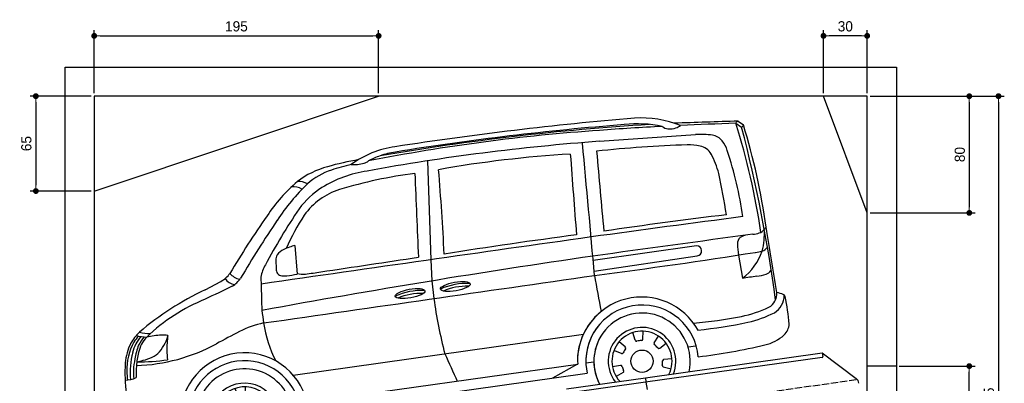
# Model space of a CAD drawing. Extents: x -311 to 6440, y -894 to 6524.
# Tile 6 of 6: x -311 to 6440, y 4032 to 6524. Entities that reach past the tile are written whole.
import ezdxf

# ---------------------------------------------------------------- set-up
doc = ezdxf.new("R2010")
doc.units = 0
doc.header["$LTSCALE"] = 10
doc.header["$MEASUREMENT"] = 0
doc.linetypes.add('GEN3', pattern=[6.25, 5, -1.25])
doc.layers.get('0').update_dxf_attribs({"linetype": 'CONTINUOUS'})
doc.layers.get('DEFPOINTS').update_dxf_attribs({"linetype": 'CONTINUOUS'})
for name, color, linetype in [('3', 6, 'GEN3'), ('CAR', 1, 'CONTINUOUS'), ('SICHTBARE_KANTEN_DIN_', 7, 'CONTINUOUS')]:
    doc.layers.add(name, color=color, linetype=linetype)
doc.layers.add('AM_0', color=7, linetype='CONTINUOUS', lineweight=30)
doc.layers.add('AM_5', color=3, linetype='CONTINUOUS', lineweight=15)
doc.dimstyles.new('KLAUS_DXF', dxfattribs={"dimscale": 20, "dimtxt": 3.5, "dimasz": 2, "dimexe": 2, "dimexo": 1, "dimgap": 1.5, "dimtad": 1, "dimlfac": 0.1, "dimdsep": 46, "dimtxsty": 'Standard', "dimblk": 'DOT', "dimcen": 2, "dimclrd": 256, "dimclre": 256, "dimclrt": 2, "dimadec": 0, "dimazin": 0, "dimtfac": 1, "dimtmove": 2, "dimatfit": 3, "dimfxl": 1, "dimtolj": 1, "dimarcsym": 0})

# ---------------------------------------------------------------- blocks, each defined once
blk = doc.blocks.new('_DOT')
at = {"color": 0, "linetype": 'ByBlock'}
blk.add_line((-0.5, 0), (-1, 0), dxfattribs=at)
at = {"color": 0, "linetype": 'ByBlock', "const_width": 0.5}
blk.add_lwpolyline([(-0.25, 0, 1), (0.25, 0, 1)], format="xyb", close=True, dxfattribs=at)
blk = doc.blocks.new('*D4')
at = {"layer": 'AM_5', "lineweight": -2, "transparency": 16777216}
for p, q in [((199.5, 6020), (199.5, 6453.4)), ((2149.5, 6020), (2149.5, 6453.4)), ((239.5, 6413.4), (2109.5, 6413.4))]:
    blk.add_line(p, q, dxfattribs=at)
at = {"layer": 'DEFPOINTS', "color": 0, "transparency": 16777216}
for p in [(2149.5, 6413.4), (199.5, 6000), (2149.5, 6000)]:
    blk.add_point(p, dxfattribs=at)
at = {"layer": 'AM_5', "lineweight": -2, "transparency": 16777216, "xscale": 40, "yscale": 40, "zscale": 40, "rotation": 180}
blk.add_blockref('_DOT', (199.5, 6413.4), dxfattribs=at)
at = {"layer": 'AM_5', "lineweight": -2, "transparency": 16777216, "xscale": 40, "yscale": 40, "zscale": 40}
blk.add_blockref('_DOT', (2149.5, 6413.4), dxfattribs=at)
at = {"layer": 'AM_5', "color": 2, "transparency": 16777216, "insert": (1174.5, 6478.4), "char_height": 70, "attachment_point": 5}
blk.add_mtext('\\A1;195', dxfattribs=at)
blk = doc.blocks.new('*D5')
at = {"layer": 'AM_5', "lineweight": -2, "transparency": 16777216}
for p, q in [((5199.5, 6020), (5199.5, 6453.4)), ((5499.5, 6020), (5499.5, 6453.4)), ((5459.5, 6413.4), (5239.5, 6413.4))]:
    blk.add_line(p, q, dxfattribs=at)
at = {"layer": 'DEFPOINTS', "color": 0, "transparency": 16777216}
for p in [(5199.5, 6413.4), (5199.5, 6000), (5499.5, 6000)]:
    blk.add_point(p, dxfattribs=at)
at = {"layer": 'AM_5', "lineweight": -2, "transparency": 16777216, "xscale": 40, "yscale": 40, "zscale": 40, "rotation": 180}
blk.add_blockref('_DOT', (5199.5, 6413.4), dxfattribs=at)
at = {"layer": 'AM_5', "lineweight": -2, "transparency": 16777216, "xscale": 40, "yscale": 40, "zscale": 40}
blk.add_blockref('_DOT', (5499.5, 6413.4), dxfattribs=at)
at = {"layer": 'AM_5', "color": 2, "transparency": 16777216, "insert": (5349.5, 6478.4), "char_height": 70, "attachment_point": 5}
blk.add_mtext('\\A1;30', dxfattribs=at)
blk = doc.blocks.new('*D6')
at = {"layer": 'AM_5', "lineweight": -2, "transparency": 16777216}
for p, q in [((179.5, 6000), (-240.5, 6000)), ((-200.5, 5960), (-200.5, 5390)), ((179.6, 5350), (-240.5, 5350))]:
    blk.add_line(p, q, dxfattribs=at)
at = {"layer": 'DEFPOINTS', "color": 0, "transparency": 16777216}
for p in [(199.5, 6000), (-200.5, 5350), (199.6, 5350)]:
    blk.add_point(p, dxfattribs=at)
at = {"layer": 'AM_5', "lineweight": -2, "transparency": 16777216, "xscale": 40, "yscale": 40, "zscale": 40}
for p, rotation in [((-200.5, 6000), 90), ((-200.5, 5350), 270)]:
    blk.add_blockref('_DOT', p, dxfattribs=dict(at, rotation=rotation))
at = {"layer": 'AM_5', "color": 2, "transparency": 16777216, "insert": (-265.5, 5675), "char_height": 70, "attachment_point": 5, "rotation": 90}
blk.add_mtext('\\A1;65', dxfattribs=at)
blk = doc.blocks.new('*D7')
at = {"layer": 'AM_5', "lineweight": -2, "transparency": 16777216}
for p, q in [((5519.5, 6000), (6239.5, 6000)), ((6199.5, 5960), (6199.5, 5240)), ((5519.5, 5200), (6239.5, 5200))]:
    blk.add_line(p, q, dxfattribs=at)
at = {"layer": 'DEFPOINTS', "color": 0, "transparency": 16777216}
for p in [(5499.5, 6000), (5499.5, 5200), (6199.5, 5200)]:
    blk.add_point(p, dxfattribs=at)
at = {"layer": 'AM_5', "lineweight": -2, "transparency": 16777216, "xscale": 40, "yscale": 40, "zscale": 40}
for p, rotation in [((6199.5, 6000), 90), ((6199.5, 5200), 270)]:
    blk.add_blockref('_DOT', p, dxfattribs=dict(at, rotation=rotation))
at = {"layer": 'AM_5', "color": 2, "transparency": 16777216, "insert": (6134.5, 5600), "char_height": 70, "attachment_point": 5, "rotation": 90}
blk.add_mtext('\\A1;80', dxfattribs=at)
blk = doc.blocks.new('*D10')
at = {"layer": 'AM_5', "lineweight": -2, "transparency": 16777216}
for p, q in [((5719.5, 4150), (6239.5, 4150)), ((6199.5, 1890), (6199.5, 4110)), ((6219.5, 1850), (6239.5, 1850))]:
    blk.add_line(p, q, dxfattribs=at)
at = {"layer": 'DEFPOINTS', "color": 0, "transparency": 16777216}
for p in [(5699.5, 4150), (6199.5, 4150), (6199.5, 1850)]:
    blk.add_point(p, dxfattribs=at)
at = {"layer": 'AM_5', "lineweight": -2, "transparency": 16777216, "xscale": 40, "yscale": 40, "zscale": 40}
for p, rotation in [((6199.5, 4150), 90), ((6199.5, 1850), 270)]:
    blk.add_blockref('_DOT', p, dxfattribs=dict(at, rotation=rotation))
at = {"layer": 'AM_5', "color": 2, "transparency": 16777216, "insert": (6134.5, 3000), "char_height": 70, "attachment_point": 5, "rotation": 90}
blk.add_mtext('\\A1;230', dxfattribs=at)
blk = doc.blocks.new('*D13')
at = {"layer": 'AM_5', "lineweight": -2, "transparency": 16777216}
for p, q in [((5519.5, 6000), (6439.5, 6000)), ((6399.5, 5960), (6399.5, 1890)), ((6019.5, 1850), (6439.5, 1850))]:
    blk.add_line(p, q, dxfattribs=at)
at = {"layer": 'DEFPOINTS', "color": 0, "transparency": 16777216}
for p in [(5499.5, 6000), (5999.5, 1850), (6399.5, 1850)]:
    blk.add_point(p, dxfattribs=at)
at = {"layer": 'AM_5', "lineweight": -2, "transparency": 16777216, "xscale": 40, "yscale": 40, "zscale": 40}
for p, rotation in [((6399.5, 6000), 90), ((6399.5, 1850), 270)]:
    blk.add_blockref('_DOT', p, dxfattribs=dict(at, rotation=rotation))
at = {"layer": 'AM_5', "color": 2, "transparency": 16777216, "insert": (6334.5, 3925), "char_height": 70, "attachment_point": 5, "rotation": 90}
blk.add_mtext('\\A1;415', dxfattribs=at)
blk = doc.blocks.new('Van200_OG')
at = {"layer": 'CAR'}
for p, q in [((30577.2, 3274.5), (30618, 3246.9)), ((30593.7, 3288.9), (30629.8, 3264.3)), ((29644.2, 3150.6), (30302.2, 3196.8)), ((28464.1, 3016.7), (28487.6, 2339.1)), ((27554.2, 2436.8), (27569.7, 2240.7)), ((30308.7, 2434.9), (29600.4, 2332.9)), ((29606.7, 2261.6), (30313.6, 2364.8)), ((30597.5, 2371.1), (30622.8, 2211.6)), ((27424.4, 2336.3), (27425.9, 2276.5)), ((28487.6, 2339.1), (28494.2, 2193.9)), ((26939.4, 2132.6), (27046.3, 2190.9)), ((28494.2, 2193.9), (28507.6, 2072.9)), ((27543.2, 1548.8), (29532.8, 1827.8)), ((29888.3, 1787), (29871.3, 1839.3)), ((29940.3, 1794.3), (29942.2, 1849.3)), ((29820.2, 1741.6), (29778.4, 1777.4)), ((30018.2, 1769.4), (30048.5, 1815.3)), ((30056.3, 1733.4), (30100.5, 1766.1)), ((29793.5, 1696.5), (29742, 1715.8)), ((30251.5, 1741.4), (30304, 1748.8)), ((27637.9, 1361.6), (29494.5, 1622.5)), ((29493.1, 1622.5), (29320.1, 1527.5)), ((29491.5, 1645.2), (29494.5, 1622.5)), ((29550, 1632.7), (29604.8, 1639.8)), ((29550.4, 1620.8), (29559.4, 1560.9)), ((30085.4, 1656.9), (30140.2, 1661.8)), ((27594.3, 1285.6), (29559.4, 1561.2)), ((29786.7, 1614.9), (29732.7, 1604.6)), ((29805.4, 1565.9), (29758.1, 1537.7)), ((30081, 1604.6), (30134.2, 1590.5)), ((26399.8, 1420.4), (26374.8, 1403.2)), ((27163.1, 1405), (27146.1, 1457.4)), ((27215, 1412.3), (27216.9, 1467.3)), ((27292.9, 1387.4), (27323.2, 1433.4)), ((27095, 1359.6), (27053.2, 1395.4)), ((27331, 1351.4), (27375.2, 1384.2)), ((27636.9, 1361.6), (27832, 1319.6)), ((27068.3, 1314.5), (27016.8, 1333.8)), ((27584.4, 1343.7), (27530.8, 1336.4)), ((27061.4, 1233), (27019.4, 1224.9)), ((27355.7, 1222.7), (27408.9, 1208.6)), ((27360.2, 1274.9), (27414.9, 1279.9)), ((27080.1, 1183.9), (27032.9, 1155.7))]:
    blk.add_line(p, q, dxfattribs=at)
for centre in [(29935, 1643.4), (27209.7, 1261.4)]:
    blk.add_circle(centre, 76.3, dxfattribs=at)
for centre, radius, start, end in [((32018.9, -21464.1), 24866, 94.92492, 98.73834), ((29923.3, 2560.3), 750.8, 68.48425, 92.9895), ((31047.1, -13898.2), 17196.9, 93.53349, 99.73697), ((31269.8, -15546.3), 18867.5, 94.42663, 99.22673), ((30867.1, -12594.2), 15866.7, 92.86775, 94.42058), ((29905.6, 2461.4), 808.8, 78.03008, 96.52798), ((30127, 3324.7), 89.9, 233.31451, 260.93975), ((30125.9, 3352.1), 116.9, 263.58072, 291.04259), ((48458.7, -548311.1), 551889.2, 91.855027, 91.900442), ((30116.7, 3380.3), 146.5, 290.45116, 304.01131), ((31875.1, -32526.5), 35824.5, 92.07637, 92.68228), ((30628.9, 3247.5), 58.4, 143.14982, 152.42925), ((26106.1, 1845.9), 4693.8, 8.34011, 17.72037), ((30595, 3273.2), 15.8, 116.17233, 143.80434), ((30596.3, 3266.9), 22.2, 96.78915, 112.10698), ((30591.9, 3280), 42.1, 308.23467, 323.22412), ((21190.5, 784.1), 9743.9, 7.54037, 14.64058), ((30604.8, 3269.3), 25.4, 325.03535, 348.55598), ((26447.6, 1968.1), 4378.4, 7.79024, 17.22034), ((30511.9, -9437.9), 12692.9, 93.91986, 101.13977), ((30339.2, 2645.9), 552.1, 81.75377, 93.83964), ((30401.4, 3084.9), 108.8, 39.47283, 81.04247), ((28334.6, 2450.2), 669.6, 98.02166, 126.08935), ((30726.2, -11646.8), 14836.9, 94.18209, 100.39208), ((-125971.4, -11507.4), 156186.2, 5.046342, 5.38033), ((30580.5, -6270.9), 9403.1, 92.04372, 95.83935), ((30258, 2778.4), 348, 77.62299, 92.1219), ((30307.7, 3003.1), 117.9, 30.68957, 77.77558), ((30300.2, 3016.6), 230.6, 17.90437, 36.5852), ((28362.9, 2440.5), 650.4, 110.16276, 117.798), ((28352.5, 2411.2), 674.6, 99.23574, 108.4786), ((29893.1, -4619.6), 7695.7, 93.35032, 100.12605), ((114676.2, 9344.2), 85464, 184.214842, 184.587064), ((66793.6, 6187.7), 37299.2, 184.77415, 185.62089), ((29921, 2797.3), 555.8, 13.82364, 28.66625), ((28108.5, 2279.8), 2542.8, 8.01251, 18.51358), ((27932.3, 2405.2), 591.6, 105.1156, 127.52255), ((28340.1, 992), 2062.4, 99.68229, 105.81471), ((28185.6, 1849.7), 1167.5, 102.08366, 109.00582), ((27952.6, 3318.2), 327.1, 267.81929, 283.57828), ((27994.9, 3104), 109.3, 288.39907, 306.25663), ((27951.3, 2511.1), 465.9, 108.24487, 131.75597), ((28173, 2125.3), 830.7, 98.52898, 121.49999), ((28793.6, -260), 3217.9, 97.42898, 106.86336), ((1588509.1, 68740), 1561518.9, 182.4154025, 182.4365057), ((10316.8, 1451.9), 18285.3, 2.90285, 4.71893), ((27014.9, 2144.4), 3534.3, 8.17582, 12.84381), ((28288.9, 2030.6), 1107.3, 130.35382, 146.62749), ((28699.9, 1765.5), 1521.9, 134.02221, 146.37116), ((27540.1, 2702.2), 136.4, 62.82284, 93.61815), ((27581.3, 2742), 132.7, 62.63977, 94.02043), ((28047.8, 2348.6), 574.9, 122.4654, 143.76115), ((28000.9, 2372.7), 468.6, 107.48378, 144.47572), ((32696.6, -1092.2), 6508.5, 145.01358, 149.14662), ((31232.3, 230.5), 4398.9, 146.02998, 151.88826), ((28863.3, 1825.4), 1489.5, 146.61666, 156.61193), ((45662.4, -113665.7), 117267.9, 97.366618, 97.879634), ((34018.5, -26675.1), 29530.9, 96.81692, 98.46036), ((33123.2, -1255.2), 6878.2, 145.81474, 149.72533), ((34157.2, -32940.9), 35756.7, 97.50651, 98.97565), ((51895.1, -156924.2), 160840.9, 97.574498, 97.968755), ((30667.7, 2395.9), 113.1, 100.61715, 122.13016), ((30674.3, 2729.4), 217, 275.16772, 287.42248), ((30721.6, 2582.7), 62.9, 286.34636, 325.68039), ((30292.2, 2519.7), 482.1, 345.46353, 3.28018), ((30973.3, 2402.3), 246.8, 139.7861, 144.03219), ((-516016.2, -88134.9), 554272.5, 9.370901, 9.417742), ((125286.1, -675774.8), 684987.9, 98.0311123, 98.2222494), ((27714.5, 1886.2), 573.4, 106.12505, 114.18867), ((30308.6, 2399.7), 35.3, 278.26603, 89.74793), ((30646.3, 2450.4), 56.6, 133.1267, 182.65211), ((30955.1, 2445.6), 365.3, 179.66348, 191.77947), ((38126.9, -56735.6), 59711.6, 98.212585, 100.419173), ((27500.7, 2337.2), 76.3, 152.60088, 180.72446), ((27521.7, 2308.3), 109.4, 112.69313, 144.20818), ((24063, 44820), 42948.7, 277.41988, 278.90576), ((30384.5, 2527.9), 396.1, 306.9908, 340.94912), ((30682.2, 2656.9), 269.4, 276.33487, 286.78355), ((30741.6, 2459.4), 63.1, 286.85552, 324.78029), ((27546.4, 2186.6), 226.5, 148.78732, 171.51708), ((-6276.9, 230904.3), 231163.9, 278.460174, 278.627964), ((26982.5, 2327.5), 150.8, 295.07441, 327.12773), ((27208.4, 2333.1), 132.2, 221.38671, 255.79637), ((-5067954.9, 35531479.7), 35893072.8, 278.16114131, 278.16480044), ((27488.7, 2278), 62.8, 181.35155, 212.55295), ((27469, 2271.9), 43.3, 219.78332, 264.73659), ((27483.7, 2368.2), 140.6, 262.38533, 276.37483), ((27426, 2852.2), 628.1, 276.69959, 283.22059), ((27611.4, 2399.9), 159.8, 254.73996, 275.50167), ((27246.2, 5304.9), 3087.7, 277.07927, 279.06016), ((36356.2, 3347.2), 6838.6, 189.39381, 191.49557), ((30693.7, 2515), 290.8, 275.63902, 288.58566), ((30765.7, 2298.7), 62.9, 289.16895, 326.81527), ((27150.8, 2254.3), 85.8, 211.20137, 263.2973), ((27044.7, 2301.2), 164.4, 299.38174, 327.31157), ((27604.2, 2203.5), 282.3, 176.65207, 186.43024), ((67604.6, 3066.1), 40290.8, 181.27167, 181.52848), ((28735.2, 1730.8), 445.8, 87.49625, 114.11353), ((89790.9, -418430.1), 424782.7, 97.993227, 98.006773), ((27808.7, 286.7), 2040.4, 115.21656, 130.32339), ((99825.4, -148200.5), 167011.9, 115.80429, 115.875165), ((28425, 1682.6), 445.8, 87.49625, 114.11353), ((28421.8, 1693.2), 415.5, 88.08569, 112.82075), ((28732.1, 1740.9), 416, 88.1007, 112.80574), ((30752.4, 2107.3), 107.5, 298.76839, 3.82684), ((30768.9, 2096.5), 141.5, 301.71391, 359.74884), ((30565.4, 1014.9), 1138.3, 72.71067, 75.0225), ((30894.6, 2082.5), 21.3, 10.67303, 64.80526), ((27405.9, 905.8), 1252.2, 111.86828, 133.82958), ((31848.8, 2540.9), 3373.8, 187.9727, 194.52778), ((29933.4, 1641.2), 441.9, 29.24794, 179.48004), ((29935.3, 1643.1), 385.6, 4.52542, 183.31065), ((29348.3, 1744.7), 1604, 5.48224, 12.29876), ((31728.4, 2574.1), 4438.7, 187.54277, 188.66242), ((29933.4, 1641.2), 441.9, 130.87556, 179.48004), ((29935, 1643.4), 330.2, 347.40418, 208.41056), ((30424.1, 2834), 904.6, 282.26193, 294.84103), ((30477.5, 2706.3), 816.7, 282.98458, 296.61179), ((27499.5, 1197.3), 725.9, 102.66147, 116.55669), ((28173.4, 2029.9), 842.2, 188.49081, 207.18386), ((29935.3, 1643.1), 385.6, 139.03202, 183.31065), ((29960.5, 5475.5), 3585.9, 275.24328, 280.53653), ((30021.7, 4894.7), 3051.9, 275.57709, 282.09017), ((30823.7, 1910), 121.9, 315.05183, 354.35613), ((26775.4, 1559.7), 402.7, 135.44835, 149.53612), ((26562.9, 2132.1), 299.3, 255.58766, 270.0294), ((30143, -3895.1), 6463.5, 117.33472, 118.92205), ((29935, 1643.4), 231.7, 337.91464, 217.79999), ((29935, 1643.4), 206, 333.68486, 221.97913), ((30713.9, 2041.5), 293, 282.47766, 312.02822), ((26746.2, 1606.1), 354.9, 153.34068, 175.93453), ((26789.6, 1587.6), 386.6, 151.21755, 182.02959), ((26670.3, 1655.2), 232.6, 137.41194, 168.21537), ((26775.1, 1561.1), 387.8, 139.07968, 146.75894), ((26548.2, 2141.3), 332.3, 255.9013, 268.35243), ((26425, 2861.7), 1248.8, 271.98571, 298.302), ((26709.9, 1651), 233, 137.27542, 167.24835), ((26748, 1617.9), 296.9, 139.67872, 153.02686), ((26694.3, 994.7), 829.2, 93.74345, 100.81872), ((26415.3, 1887.7), 277.1, 319.59792, 334.36305), ((26650.7, 1620.3), 202.1, 80.61378, 92.98241), ((26557.8, 1835.4), 126.8, 327.70159, 352.87428), ((27492, 1710.9), 815.7, 172.33857, 179.62765), ((29935, 1643.4), 330.2, 151.74356, 208.25644), ((29897.9, 1790.1), 10, 198, 284.21185), ((29935, 1643.4), 141.4, 91.78815, 104.21185), ((29930.3, 1794.7), 10, 271.78815, 358), ((30026.6, 1763.9), 10, 146.57143, 232.78328), ((29935, 1643.4), 141.4, 40.35958, 52.78328), ((29841.2, 5664.5), 4019.5, 276.8369, 283.46532), ((26978, 1564.7), 553, 165.38805, 184.88799), ((26857.8, 1601.1), 403.9, 157.97264, 171.69481), ((27002.7, 1572.9), 536, 166.01134, 175.94611), ((26512.8, 1808.1), 151.2, 295.01455, 318.51345), ((27358.4, 1745.1), 682.6, 182.35813, 187.67001), ((27209.1, 1260.5), 440.8, 13.27013, 180.56471), ((103623.4, 35536.3), 82318.5, 204.274398, 204.418198), ((29797, 1705.8), 10, 249.42857, 335.64042), ((29934.9, 1643.4), 141.4, 143.21672, 155.64042), ((29813.7, 1734), 10, 323.21672, 49.42857), ((30050.3, 1741.4), 10, 220.35958, 306.57143), ((27381.8, 1561.2), 992, 175.94647, 188.15663), ((26996.4, 1546.6), 550, 168.2144, 176.20988), ((26487.7, 2939.8), 1300.4, 269.25587, 278.5852), ((25987, 3788.8), 2203.1, 282.68776, 283.83706), ((26438.6, 1973.9), 332.8, 283.06772, 294.5294), ((27209.7, 1261.4), 385.3, 3.60362, 180.7859), ((29935, 1643.4), 141.4, 348.93101, 1.35471), ((30086.3, 1646.9), 10, 95.14286, 181.35471), ((26824.2, 1570.1), 420.9, 179.48208, 187.60954), ((26706.7, 1568), 259.4, 176.72318, 189.61766), ((27136.1, 1556.3), 670.2, 175.35985, 182.13419), ((27209.7, 1261.4), 330.2, 347.21154, 180.91708), ((29788.6, 1605.1), 10, 14.64529, 100.85714), ((29935, 1643.4), 141.4, 194.64529, 207.06899), ((29800.2, 1574.5), 10, 300.85714, 27.06899), ((30083.6, 1614.3), 10, 168.93101, 255.14286), ((26391.1, 1682.1), 168.4, 269.92416, 296.49621), ((27209.7, 1261.4), 231.7, 337.61741, 181.30693), ((26495.7, 1635.8), 235.6, 246.08309, 261.36634), ((23308.8, 28237.1), 27032, 276.96163, 277.42705), ((27209.7, 1261.4), 206, 333.33447, 181.4698), ((26680.4, 1394.8), 305.7, 178.41236, 206.97236), ((26519.4, 1746.5), 372.5, 247.16125, 256.89356), ((26520.5, 1820.2), 444.8, 258.91643, 274.97723), ((26516.6, 1864.5), 465.2, 263.03513, 278.47761), ((26394.5, 3502.1), 2131.3, 274.41242, 280.80044), ((27088.5, 1352), 10, 323.21672, 49.42857), ((27172.6, 1408.1), 10, 198, 284.21185), ((27209.7, 1261.4), 141.4, 91.78815, 104.21185), ((27205, 1412.7), 10, 271.78815, 358), ((27301.3, 1381.9), 10, 146.57143, 232.78328), ((27209.7, 1261.4), 141.4, 40.35958, 52.78328), ((27325.1, 1359.4), 10, 220.35958, 306.57143), ((27071.9, 1323.8), 10, 249.42857, 335.64042), ((27209.7, 1261.4), 141.4, 143.21672, 155.64042), ((27063.3, 1223.1), 10, 14.64529, 100.85714), ((27209.7, 1261.4), 141.4, 194.64529, 207.06899), ((27358.3, 1232.3), 10, 168.93101, 255.14286), ((27209.7, 1261.4), 141.4, 348.93101, 1.35471), ((27361.1, 1265), 10, 95.14286, 181.35471), ((27209.7, 1261.4), 231.7, 198.14678, 205.07329), ((27209.7, 1261.4), 231.7, 208.4223, 218.38259), ((27209.7, 1261.4), 206, 202.54274, 222.66553), ((27075, 1192.5), 10, 300.85714, 27.06899)]:
    blk.add_arc(centre, radius, start, end, dxfattribs=at)
for centre in [(28654.8, 2155.4), (28344.7, 2107.1)]:
    blk.add_ellipse(centre, major_axis=(-101.9, -18.3), ratio=0.28676, dxfattribs=at)
at = {"layer": 'CAR', "extrusion": (0, 0, -1)}
for major_axis, ratio, start_param, end_param in [((-0.1, 50.8), 0.500238, 4.658861, 7.909715), ((-1, -44.1), 0.466142, 1.497595, 4.765128)]:
    blk.add_ellipse((26652.2, 1258.9), major_axis=major_axis, ratio=ratio, start_param=start_param, end_param=end_param, dxfattribs=at)

msp = doc.modelspace()

# ---------------------------------------------------------------- linework, layer by layer
for p, q in [((-0.481, -649.995), (-0.481, 6200.005)), ((-0.481, 6200.005), (5699.503, 6200.005)), ((5699.503, 6200.005), (5699.503, 1850.005)), ((199.51, 5350.005), (2149.51, 6000.005)), ((5499.51, 5200.005), (5199.51, 6000.005)), ((3978.526, 4069.409), (5191.605, 4239.896)), ((5190.829, 4209.492), (3979.731, 4039.283)), ((5191.605, 4239.896), (5195.084, 4215.139)), ((5191.605, 4239.896), (5423.542, 4065.119)), ((5699.503, 4150.005), (5499.51, 4150.005)), ((3438.691, 3994.55), (3978.387, 4070.399)), ((3978.387, 4070.399), (3982.702, 4039.701)), ((3979.731, 4039.283), (3445.976, 3964.269)), ((3982.702, 4039.701), (3989.78, 3989.338))]:
    msp.add_line(p, q)
for centre, radius, start, end in [((5190.133, 4214.443), 5, 278, 8), ((5393.451, 4025.187), 50, 8, 53)]:
    msp.add_arc(centre, radius, start, end)
at = {"layer": '3'}
msp.add_line((423.4, 3354.675), (5430.808, 4058.42), dxfattribs=at)
at = {"layer": 'SICHTBARE_KANTEN_DIN_'}
for p, q in [((5499.51, 6000.005), (199.42, 6000.005)), ((199.42, 6000.005), (200.019, -350)), ((5499.51, -399.995), (5499.51, 6000.005))]:
    msp.add_line(p, q, dxfattribs=at)

# ---------------------------------------------------------------- block references
at = {"layer": 'AM_0'}
msp.add_blockref('Van200_OG', (-25979.454, 2540.11), dxfattribs=at)

# ---------------------------------------------------------------- dimensions: what is measured, and where the dimension line sits
at = {"layer": 'AM_5'}
for base, p1, p2, picture, middle in [((2149.51, 6413.363), (199.515, 6000.005), (2149.51, 6000.005), '*D4', (1174.512, 6478.363)), ((5199.51, 6413.363), (5499.51, 6000.005), (5199.51, 6000.005), '*D5', (5349.51, 6478.363))]:
    dim = msp.add_linear_dim(base=base, p1=p1, p2=p2, dimstyle='KLAUS_DXF', override={"dimtzin": 7}, dxfattribs=at)
    dim.commit()
    dim.dimension.update_dxf_attribs({"geometry": picture, "text_midpoint": middle})
for base, p1, p2, override, picture, middle in [((-200.481, 5350.027), (199.515, 6000.005), (199.576, 5350.027), {"dimtol": 0, "dimlim": 0, "dimtp": 0, "dimtm": 0, "dimtfac": 1, "dimtdec": 2, "dimtolj": 1, "dimtzin": 7}, '*D6', (-265.481, 5675.016)), ((6199.51, 5200.005), (5499.51, 6000.005), (5499.51, 5200.005), {"dimtzin": 7}, '*D7', (6134.51, 5600.005)), ((6199.51, 4150.005), (6199.51, 1850.005), (5699.503, 4150.005), {"dimtzin": 7}, '*D10', (6134.51, 3000.005))]:
    dim = msp.add_linear_dim(base=base, p1=p1, p2=p2, angle=90, dimstyle='KLAUS_DXF', override=override, dxfattribs=at)
    dim.commit()
    dim.dimension.update_dxf_attribs({"geometry": picture, "text_midpoint": middle})
dim = msp.add_linear_dim(base=(6399.51, 1850.005), p1=(5499.51, 6000.005), p2=(5999.51, 1850.005), angle=90, dimstyle='KLAUS_DXF', dxfattribs=at)
dim.commit()
dim.dimension.update_dxf_attribs({"geometry": '*D13', "text_midpoint": (6334.51, 3925.005)})

doc.saveas('drawing.dxf')
